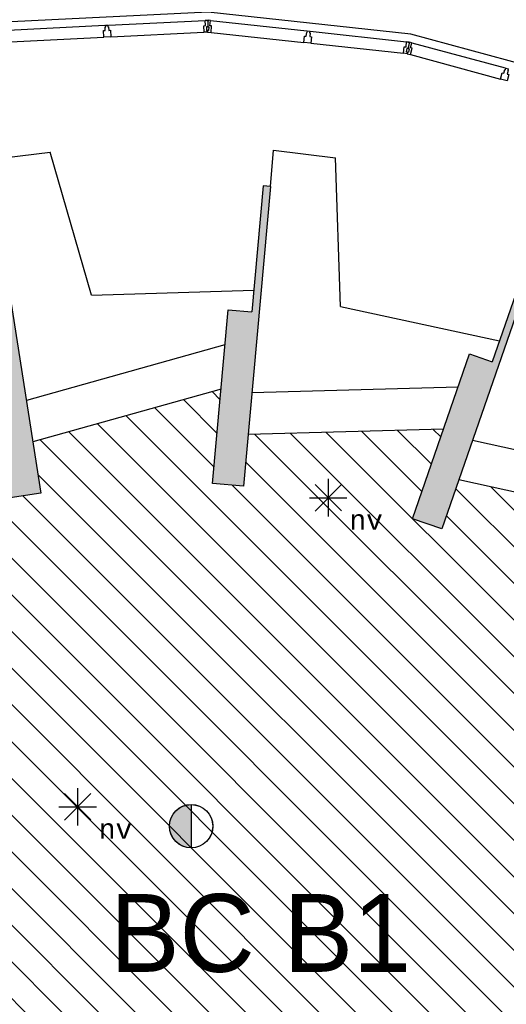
# Model space of a CAD drawing. Extents: x -1826 to 147704, y -44576 to 60962.
# Tile 40 of 75: x 119694 to 124383, y -7414 to 2073. Entities that reach past the tile are written whole.
import ezdxf
from ezdxf.enums import TextEntityAlignment as Align

# ---------------------------------------------------------------- set-up
doc = ezdxf.new("R2010")
doc.units = 0
doc.header["$MEASUREMENT"] = 0
for name, color, linetype in [('AA$1A---_ARCEER', 252, 'CONTINUOUS'), ('AL22----_BINNENWAND', 252, 'CONTINUOUS'), ('Brandweer', 252, 'CONTINUOUS'), ('brandweer NIEUW', 252, 'CONTINUOUS'), ('LAYER01', 252, 'CONTINUOUS'), ('OMPARTIMENTERING', 252, 'CONTINUOUS')]:
    doc.layers.add(name, color=color, linetype=linetype)
doc.styles.add('B-01', font='b-gbp')
doc.styles.add('MONOTXT', font='MONOTXT')

msp = doc.modelspace()

# ---------------------------------------------------------------- hatches: boundary and pattern name
at = {"layer": 'AA$1A---_ARCEER'}
h = msp.add_hatch(color=256, dxfattribs=at)
h.paths.add_polyline_path([(121850.6, -2421.2), (122109.4, 467.2), (122038.7, 473.5), (121930.3, -741.6), (121701.1, -721.2), (121551.8, -2394.5)])
h.paths.add_polyline_path([(119601.2, -2533.3), (119897.6, -2486.7), (119546.1, -249.7), (119470.2, -249.7), (119567.5, -836.9), (119340.4, -873.6)])
h = msp.add_hatch(color=256, dxfattribs=at)
h.paths.add_polyline_path([(127101.8, -1265), (127043.2, -1226.7), (126376.7, -2248.6), (126183.3, -2122.2), (125264.4, -3528.6), (125515.6, -3692.7)])
h.paths.add_polyline_path([(124711.9, -91.9), (124645.8, -68.9), (124246.1, -1221.6), (124028.7, -1146.2), (123478.1, -2733.4), (123761.6, -2831.7)])
at = {"layer": 'Brandweer'}
msp.add_hatch(color=256, dxfattribs=at).paths.add_polyline_path([(121345.4, -5905.8), (121345.4, -5489.4, 1)])
at = {"layer": 'OMPARTIMENTERING'}
h = msp.add_hatch(dxfattribs=at)
h.set_pattern_fill('ANSI31', color=256, scale=2000, angle=-90, style=0)
h.set_pattern_definition([(315, (85188.27, 172733.54), (176.7767, 176.7767), [])])
h.paths.add_polyline_path([(117433.2, -10475.5), (117140.8, -10543.4, -0.03024), (117379.2, -11937), (117329.2, -11942.5), (117342.2, -12061.5), (117391.8, -12057, -0.030216), (117445.9, -13468.6), (117745.5, -13475.4, -0.089822), (116890.2, -17666), (115915.2, -17276, 0.006367), (116015.4, -17015.9), (114290.8, -16325.9), (114290.8, -16466), (114290, -16466), (114290, -16939), (114337.8, -16845.6), (114387.3, -16942.3), (114290, -16942.3), (114289.9, -17802.3), (114337.8, -17708.7), (114387.3, -17805.5), (114289.9, -17805.5), (114289.8, -18717), (114337.8, -18623.3), (114387.3, -18720.1), (114289.8, -18720.1), (114289.8, -19555.4), (114337.8, -19461.5), (114387.3, -19558.2), (114289.8, -19558.2), (114289.7, -20818.6), (114503.5, -20818.6), (114503.5, -21118.6), (114289.7, -21118.6), (114289.6, -21200.5), (114997.2, -21200.5), (116505.2, -21200.5), (116565.2, -21200.5), (117524.4, -21200.5), (117584.2, -21200.5), (117679.1, -21268.9), (117679.6, -21268.7), (117698.4, -21325.5), (117984.5, -22189.7), (118003.2, -22246.4), (118279.3, -23080.4), (118279.6, -23080.3), (118298.4, -23137.1), (118298.4, -23137.1), (118595.8, -24036.2), (118614.6, -24093), (118884.9, -24910), (118884.7, -24910.1), (118903.5, -24966.8), (118903.6, -24966.8), (118903.5, -24966.4), (118903.4, -24966.5), (118903.4, -24966.5), (118903.5, -24966.4), (118903.6, -24966.8), (118903.5, -24966.8), (119201.3, -25865.4), (119220.1, -25922.1), (119503.3, -26777), (119524.2, -26840), (119532.9, -26866), (119690.3, -26866), (119690.3, -27001.1), (119696.2, -27016.5), (119738.2, -27000.5), (120204.1, -26819.2), (120185.3, -26771.3), (119909.1, -26878.7), (119807.6, -26617.8), (120329.5, -26414.8), (120431, -26675.7), (120185.3, -26771.3), (120204.1, -26819.2), (120670.2, -26638), (120712.2, -26621.5), (120730.1, -26668.1), (120734.2, -26666.5), (120741.2, -26685), (120816.5, -26655.8, 0.004141), (120824.8, -26677.4), (120842.9, -26717.9), (120895.2, -26694.5), (120894.6, -26693, -0.131052), (120777.7, -25980.9), (120735.2, -25977), (120753.2, -25852.5), (120794.9, -25860.4, -0.114227), (121048, -25281.8), (121014.2, -25256.5), (121093.2, -25159), (121125, -25187.3, -0.014671), (121181.4, -25127.5, -0.131407), (121807.6, -24765.7, -0.06576), (122171.2, -24717.7, -0.0254), (122313.2, -24724.9), (122318.2, -24682.5), (122442.3, -24700.5), (122434.2, -24742.6, -0.109208), (122989.4, -24981.6), (123014.2, -24947), (123113.2, -25025), (123085.3, -25057.3, -0.131256), (123492.4, -25654.4), (123533.7, -25640.3), (123502.2, -25558), (123531, -25547.3), (123567.2, -25639.5), (123618.2, -25619.5), (123589.5, -25544.8), (123589.2, -25545), (123575.2, -25507.5), (123668.2, -25471.5), (124143.2, -25286.5), (124236.2, -25250), (124290.9, -25228.9), (124028.5, -24435.5), (123871.1, -23031.2), (123410.8, -23162.5), (122008.6, -18925.4), (122302.2, -18860.4), (122463.8, -19348.7), (123802.7, -19088.4), (123525.6, -18459.4), (123800.2, -18338.5), (124001.6, -18793.5), (125755.7, -18276.8), (125222.3, -17549.9), (125464.2, -17372.5), (125758.5, -17773.5), (127393, -16870.9), (126711.4, -16273.6), (126909.2, -16048), (127283.3, -16375.8), (127748.1, -15966), (119790.2, -15966), (119790.2, -7566), (128261.2, -7566), (128075.6, -7129.7), (128332.5, -7020.5), (128551.7, -7535.9), (128290.2, -7647.1), (128290.2, -7794.6), (128667.7, -7794.6), (129208.1, -7648.2), (129208.1, -7648.2), (129266, -7632.5), (129972.8, -7441.4), (129972.8, -7417), (129672.8, -7417), (129672.8, -7117), (129936.4, -7117), (129431.8, -5943.8), (129070.7, -6142.2, -0.126272), (129143.9, -6123.4, -1), (129143.9, -6427.4, -0.77577), (129070.7, -6142.2), (128560.3, -6422.7), (128702.8, -6684.3), (128439.3, -6827.7), (128297.4, -6567.1), (128212.4, -6613.8), (128111.4, -6429.8), (128957.7, -5964.7), (127376.1, -4613.5), (127009.2, -4953), (126805.4, -4732.7), (127474.9, -4113.5), (125789.6, -3275.5), (125516.2, -3694), (125265, -3529.9), (125764.6, -2765.3), (123926, -2360.7), (123762.2, -2833), (123478.7, -2734.7), (123778.2, -1871.3), (121895.8, -1924.6), (121851.2, -2422.5), (121552.4, -2395.8), (121633.5, -1486.2), (119820.6, -1994.1), (119898.2, -2488), (119601.8, -2534.5), (119460.5, -1635.4), (117017.7, -2914.3), (117191.5, -3440.2), (116930.8, -3588), (116395.9, -1970.5), (116775, -1845.2), (115203.4, 2901.4), (114824.1, 2775.8), (114569.6, 3544.1), (114570.3, 3544.4), (114551.5, 3601), (114428.5, 3971.3), (114475.8, 3987), (114570.6, 4018.5), (114201.1, 5134), (114148.3, 5134), (114143.3, 5149), (114032.8, 5149), (114024.8, 5134), (113890.8, 5134), (113890.8, 5234), (112890.7, 5234), (112890.7, 5334), (109490.7, 5334), (109490.7, 5234), (108690.7, 5234), (108690.7, 4484), (108710.7, 4484), (108710.7, 4404), (108690.7, 4404), (108690.7, 2674), (108710.7, 2674), (108710.7, 2594), (108690.7, 2594), (108690.7, 864), (108710.7, 864), (108710.7, 784), (108690.7, 784), (108690.7, 119), (108756.8, 119), (108764.8, 134), (108890.8, 134), (108890.8, 2), (108875.8, -3), (108875.8, -128), (108890.8, -136), (108890.8, -266), (108762.8, -266), (108757.8, -251), (108690.7, -251), (108690.7, -915.6), (108710.7, -915.6), (108710.7, -995.6), (108690.7, -995.6), (108690.7, -2725.7), (108710.7, -2725.7), (108710.7, -2805.7), (108690.7, -2805.7), (108690.7, -4535.9), (108710.7, -4535.9), (108710.7, -4615.9), (108690.7, -4615.9), (108690.7, -5281), (108756.8, -5281), (108764.8, -5266), (108890.8, -5266), (108890.8, -5415.5), (112413.3, -5415.5), (112413.3, -5515.5), (113540.7, -5515.5, 0.006443), (113339.9, -5317.2), (114054, -4574.7), (113975.5, -4574.7), (113975.5, -4174.7), (114175.5, -4174.7), (114175.5, -4574.7), (114081.7, -4574.7, -0.078612), (116340.2, -7568.6, -0.123967), (116474.8, -7828.9, -0.058844)])

# ---------------------------------------------------------------- linework, layer by layer
at = {"layer": 'AL22----_BINNENWAND'}
for points in [[(119583.2, 1973.5), (120515.2, 2019.5)], [(120549.2, 2021), (121481.2, 2066.5)], [(121504.2, 2068), (121504.2, 2058), (121507.2, 2058), (121505.2, 2003.5), (121495.2, 2004), (121494.2, 1969), (121504.2, 1968.5), (121503.2, 1953.5)], [(121510.2, 2067.5), (121509.2, 2058), (121506.2, 2058), (121505.2, 2003.5), (121515.2, 2003), (121514.2, 1968), (121504.2, 1968.5), (121503.2, 1953.5)], [(121504.2, 2058), (121504.2, 2068)], [(121506.2, 2058), (121509.2, 2058)], [(121509.2, 2058), (121510.2, 2067.5)], [(121532.2, 2065), (121510.2, 2067.5)], [(121526.2, 2014.5), (121532.2, 2065)], [(121543.2, 2012.5), (121526.2, 2014.5)], [(121532.2, 2065), (122460.2, 1964.5)], [(121537.2, 1950), (121543.2, 2012.5)], [(119605.2, 1860.5), (120504.2, 1904.5)], [(120571.2, 1908), (121469.2, 1952)], [(121503.2, 1953.5), (121537.2, 1950)], [(121537.2, 1950), (122431.2, 1853)], [(122494.2, 1961), (123422.2, 1860.5)], [(122498.2, 1846), (123392.2, 1749)], [(123444.2, 1858), (123442.2, 1848.5), (123445.2, 1848), (123435.2, 1794.5), (123425.2, 1796.5), (123419.2, 1762), (123429.2, 1760), (123426.2, 1745.5)], [(123450.2, 1857), (123448.2, 1847.5), (123446.2, 1848), (123436.2, 1794.5), (123445.2, 1793), (123439.2, 1758.5), (123429.2, 1760), (123426.2, 1745.5)], [(123442.2, 1848.5), (123444.2, 1858)], [(123446.2, 1848), (123448.2, 1847.5)], [(123448.2, 1847.5), (123450.2, 1857)], [(123472.2, 1851), (123450.2, 1857)], [(123459.2, 1802), (123472.2, 1851)], [(123472.2, 1851), (124373.2, 1607.5)], [(123426.2, 1745.5), (123459.2, 1736.5)], [(123475.2, 1797.5), (123459.2, 1802)], [(123459.2, 1736.5), (123475.2, 1797.5)], [(123459.2, 1736.5), (124327.2, 1501.5)], [(119540.2, 741.2), (119988.9, 798.1)], [(120384.2, -581.1), (119988.9, 798)], [(122110, 465.9), (122140.1, 814.6)], [(122140.1, 814.6), (122735.8, 743.5)], [(122785, -690.3), (122735.8, 743.5)], [(122110, 465.9), (121851.2, -2422.5)], [(122039.3, 472.3), (121930.9, -742.9)], [(122109, 466), (122039.2, 472.3)], [(124646.4, -70.2), (124246.7, -1222.8)], [(124690.3, -157.3), (123762.2, -2833)], [(119546.7, -251), (119898.2, -2488)], [(120384.2, -581.1), (121950.4, -531.9)], [(121552.4, -2395.8), (121701.7, -722.5)], [(121701.7, -722.5), (121930.9, -742.9)], [(122000.5, -749.1), (122000.6, -749.1)], [(122785, -690.3), (124316.4, -1022.3)], [(121671.6, -1060.2), (119758, -1596.2)], [(123478.7, -2734.7), (124029.3, -1147.4)], [(124029.3, -1147.4), (124246.7, -1222.8)], [(121633.5, -1486.2), (119820.6, -1994.1)], [(123918.4, -1467.2), (121931.5, -1523.4)], [(123778.2, -1871.3), (121895.7, -1924.6)], [(125998.6, -2407.2), (124058.1, -1980.2)], [(125764.6, -2765.3), (123926.1, -2360.7)], [(121851.2, -2422.5), (121552.4, -2395.8)], [(119898.2, -2488), (119601.8, -2534.5)], [(123762.2, -2833), (123478.7, -2734.7)]]:
    msp.add_lwpolyline(points, dxfattribs=at)
for points in [[(120568.2, 1971), (120571.2, 1908), (120504.2, 1904.5), (120501.2, 1967.5), (120518.2, 1968.5), (120516.2, 2003.5), (120522.2, 2003.5), (120521.2, 2019.5), (120543.2, 2020.5), (120544.2, 2005), (120549.2, 2005), (120551.2, 1970)], [(121481.2, 2066.5), (121504.2, 2068), (121504.2, 2058), (121507.2, 2058), (121505.2, 2003.5), (121495.2, 2004), (121494.2, 1969), (121504.2, 1968.5), (121503.2, 1953.5), (121470.2, 1952), (121467.2, 2015), (121484.2, 2016)], [(121481.2, 2066.5), (121504.2, 2068), (121504.2, 2058), (121507.2, 2058), (121504.2, 2058), (121504.2, 2068)], [(122505.2, 1908.5), (122498.2, 1846), (122431.2, 1853), (122438.2, 1915.5), (122455.2, 1914), (122459.2, 1948.5), (122464.2, 1948), (122466.2, 1964), (122488.2, 1961.5), (122486.2, 1945.5), (122492.2, 1945), (122488.2, 1910.5)], [(123422.2, 1860.5), (123444.2, 1858), (123442.2, 1848.5), (123445.2, 1848), (123435.2, 1794.5), (123425.2, 1796.5), (123419.2, 1762), (123429.2, 1760), (123426.2, 1745.5), (123393.2, 1749), (123399.2, 1811.5), (123416.2, 1810)], [(123422.2, 1860.5), (123444.2, 1858), (123442.2, 1848.5), (123445.2, 1848), (123442.2, 1848.5), (123444.2, 1858)], [(124408.2, 1545), (124392.2, 1484), (124327.2, 1501.5), (124344.2, 1562.5), (124360.2, 1558), (124369.2, 1591.5), (124375.2, 1590), (124379.2, 1605.5), (124400.2, 1600), (124396.2, 1584.5), (124401.2, 1583), (124392.2, 1549)]]:
    msp.add_lwpolyline(points, close=True, dxfattribs=at)
at = {"layer": 'Brandweer'}
for p, q in [((120124.3, -5382.5), (120378.7, -5636.9)), ((120124.3, -5638.2), (120380, -5382.5)), ((120251.5, -5329.8), (120251.5, -5689.6)), ((121345.4, -5488.1), (121345.4, -5907.1)), ((120070.7, -5510.6), (120432.3, -5510.6))]:
    msp.add_line(p, q, dxfattribs=at)
for radius in [209.5, 208.2]:
    msp.add_circle((121345.4, -5697.6), radius, dxfattribs=at)
at = {"layer": 'brandweer NIEUW'}
for p, q in [((122666.6, -2352.2, 2600), (122666.6, -2712.1, 2600)), ((122539.4, -2404.9, 2600), (122793.9, -2659.4, 2600)), ((122539.4, -2660.7, 2600), (122795.1, -2404.9, 2600)), ((122485.8, -2533.1, 2600), (122847.5, -2533.1, 2600))]:
    msp.add_line(p, q, dxfattribs=at)
at = {"layer": 'OMPARTIMENTERING', "ltscale": 800}
for p, q in [((121510.7, 2144.3), (119470, 2044.3)), ((123462.8, 1932.5), (121510.7, 2144.3)), ((125355.1, 1420.2), (123462.8, 1932.5))]:
    msp.add_line(p, q, dxfattribs=at)

# ---------------------------------------------------------------- texts
at = {"layer": 'Brandweer', "style": 'MONOTXT'}
msp.add_text('nv', height=185.94, rotation=360, dxfattribs=at).set_placement((120617.1, -5726.1), align=Align.MIDDLE)
at = {"layer": 'brandweer NIEUW', "style": 'MONOTXT'}
msp.add_text('nv', height=185.94, rotation=360, dxfattribs=at).set_placement((123032.2, -2748.5, 2600), align=Align.MIDDLE)
at = {"layer": 'LAYER01', "style": 'B-01'}
msp.add_text('BC B1', height=750, rotation=0, dxfattribs=at).set_placement((120565, -7101))

doc.saveas('drawing.dxf')
